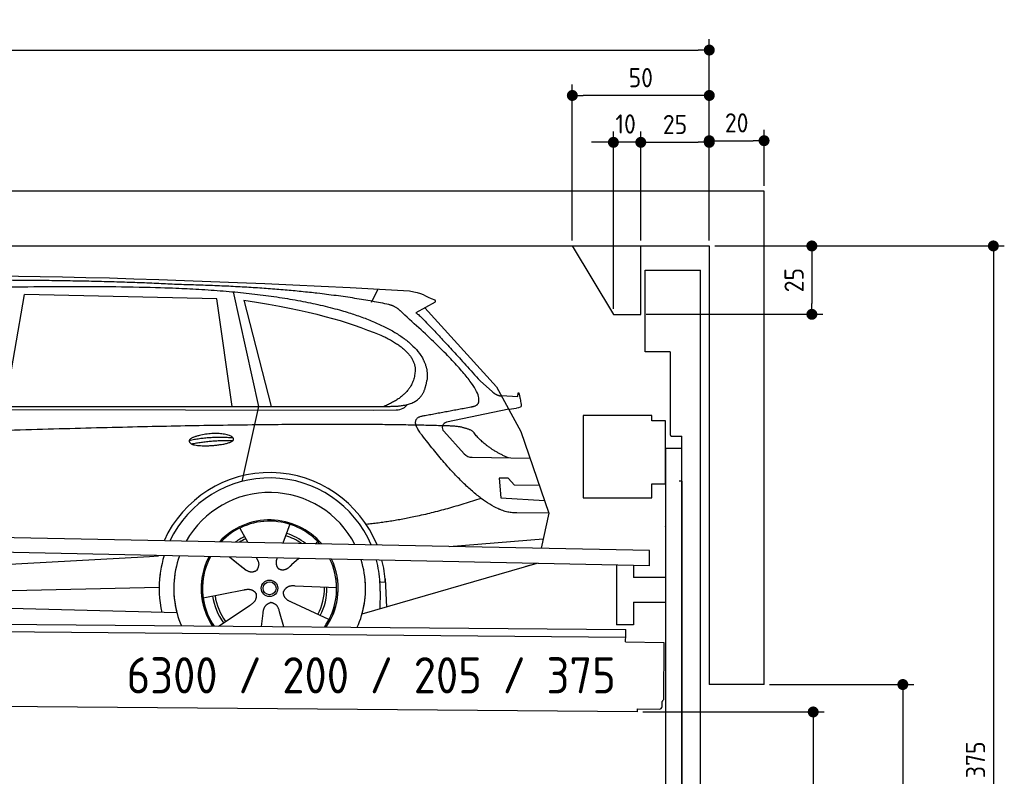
# Model space of a CAD drawing. Header units: millimetres. Extents: x -411 to 6777, y 0 to 6777.
# Tile 6 of 6: x 3183 to 6777, y 4015 to 6777. Entities that reach past the tile are written whole.
import ezdxf

# ---------------------------------------------------------------- set-up
doc = ezdxf.new("R2010")
doc.units = ezdxf.units.MM
doc.layers.add('4', color=3, linetype='Continuous')
for name, color, linetype, lineweight in [('car', 10, 'Continuous', 25), ('Freiraum', 7, 'Continuous', 25), ('Gebäude', 7, 'Continuous', 25), ('Logo', 7, 'Continuous', 25), ('Plattform', 7, 'Continuous', 25), ('Ständer vorne', 7, 'Continuous', 25), ('Tor', 200, 'Continuous', 25)]:
    doc.layers.add(name, color=color, linetype=linetype, lineweight=lineweight)
doc.styles.get("Standard").update_dxf_attribs({"font": 'ISOCP.SHX'})
doc.dimstyles.new('GEN-ISO', dxfattribs={"dimscale": 20, "dimtxt": 3.5, "dimasz": 2, "dimexe": 2, "dimexo": 1, "dimgap": 1.5, "dimtad": 1, "dimdec": 1, "dimlfac": 0.1, "dimdsep": 46, "dimtxsty": 'STANDARD', "dimblk": 'PUNKT', "dimcen": 2, "dimclrd": 256, "dimclre": 256, "dimclrt": 2, "dimadec": 0, "dimazin": 0, "dimtp": 0.1, "dimtm": 0.1, "dimtfac": 0.71, "dimtdec": 1, "dimtmove": 2, "dimatfit": 3, "dimldrblk": 'PUNKT', "dimfxl": 2, "dimtolj": 1, "dimarcsym": 0})

# ---------------------------------------------------------------- blocks, each defined once
blk = doc.blocks.new('PUNKT')
at = {"layer": '4', "color": 0, "linetype": 'ByBlock'}
blk.add_line((-0.5, 0), (-1, 0), dxfattribs=at)
at = {"layer": '4', "color": 0, "linetype": 'ByBlock', "const_width": 0.5}
blk.add_lwpolyline([(-0.25, 0, 1), (0.25, 0, 1)], format="xyb", close=True, dxfattribs=at)
blk = doc.blocks.new('*D34')
at = {"layer": '4', "lineweight": -2, "transparency": 16777216}
for p, q in [((5720, 5950.9), (6776.9, 5950.9)), ((6736.9, 5910.9), (6736.9, 2240)), ((6295.4, 2200), (6776.9, 2200))]:
    blk.add_line(p, q, dxfattribs=at)
at = {"layer": 'Defpoints', "color": 0, "transparency": 16777216}
for p in [(5700, 5950.9), (6275.4, 2200), (6736.9, 2200)]:
    blk.add_point(p, dxfattribs=at)
at = {"layer": '4', "lineweight": -2, "transparency": 16777216, "xscale": 40, "yscale": 40, "zscale": 40}
for p, rotation in [((6736.9, 5950.9), 90), ((6736.9, 2200), 270)]:
    blk.add_blockref('PUNKT', p, dxfattribs=dict(at, rotation=rotation))
at = {"layer": '4', "color": 2, "transparency": 16777216, "insert": (6671.9, 4075.4), "char_height": 70, "attachment_point": 5, "rotation": 90}
blk.add_mtext('375', dxfattribs=at)
blk = doc.blocks.new('*D36')
at = {"layer": '4', "lineweight": -2, "transparency": 16777216}
for p, q in [((5920, 4350), (6446.5, 4350)), ((6406.5, 4310), (6406.5, 2240)), ((6295.4, 2200), (6446.5, 2200))]:
    blk.add_line(p, q, dxfattribs=at)
at = {"layer": 'Defpoints', "color": 0, "transparency": 16777216}
for p in [(5900, 4350), (6275.4, 2200), (6406.5, 2200)]:
    blk.add_point(p, dxfattribs=at)
at = {"layer": '4', "lineweight": -2, "transparency": 16777216, "xscale": 40, "yscale": 40, "zscale": 40}
for p, rotation in [((6406.5, 4350), 90), ((6406.5, 2200), 270)]:
    blk.add_blockref('PUNKT', p, dxfattribs=dict(at, rotation=rotation))
at = {"layer": '4', "color": 2, "transparency": 16777216, "insert": (6341.5, 3275), "char_height": 70, "attachment_point": 5, "rotation": 90}
blk.add_mtext('H2', dxfattribs=at)
blk = doc.blocks.new('*D37')
at = {"layer": '4', "lineweight": -2, "transparency": 16777216}
for p, q in [((200, 5970.9), (200, 6705.8)), ((5700, 6170.9), (5700, 6705.8)), ((240, 6665.8), (5660, 6665.8))]:
    blk.add_line(p, q, dxfattribs=at)
at = {"layer": 'Defpoints', "color": 0, "transparency": 16777216}
for p in [(5700, 6665.8), (5700, 6150.9), (200, 5950.9)]:
    blk.add_point(p, dxfattribs=at)
at = {"layer": '4', "lineweight": -2, "transparency": 16777216, "xscale": 40, "yscale": 40, "zscale": 40, "rotation": 180}
blk.add_blockref('PUNKT', (200, 6665.8), dxfattribs=at)
at = {"layer": '4', "lineweight": -2, "transparency": 16777216, "xscale": 40, "yscale": 40, "zscale": 40}
blk.add_blockref('PUNKT', (5700, 6665.8), dxfattribs=at)
at = {"layer": '4', "color": 2, "transparency": 16777216, "insert": (2950, 6730.8), "char_height": 70, "attachment_point": 5}
blk.add_mtext('550', dxfattribs=at)
blk = doc.blocks.new('*D38')
at = {"layer": '4', "lineweight": -2, "transparency": 16777216}
for p, q in [((5457.5, 4250), (6119.3, 4250)), ((6079.3, 4210), (6079.3, 2240)), ((6099.3, 2200), (6119.3, 2200))]:
    blk.add_line(p, q, dxfattribs=at)
at = {"layer": 'Defpoints', "color": 0, "transparency": 16777216}
for p in [(5437.5, 4250), (6079.3, 2200), (6079.3, 2200)]:
    blk.add_point(p, dxfattribs=at)
at = {"layer": '4', "lineweight": -2, "transparency": 16777216, "xscale": 40, "yscale": 40, "zscale": 40}
for p, rotation in [((6079.3, 4250), 90), ((6079.3, 2200), 270)]:
    blk.add_blockref('PUNKT', p, dxfattribs=dict(at, rotation=rotation))
at = {"layer": '4', "color": 2, "transparency": 16777216, "insert": (6004.7, 3109.2), "char_height": 70, "attachment_point": 5, "rotation": 90}
blk.add_mtext('205', dxfattribs=at)
blk = doc.blocks.new('*D39')
at = {"layer": '4', "lineweight": -2, "transparency": 16777216}
for p, q in [((5450, 6171.3), (5450, 6369.1)), ((5700, 6170.9), (5700, 6369.1)), ((5490, 6329.1), (5660, 6329.1))]:
    blk.add_line(p, q, dxfattribs=at)
at = {"layer": 'Defpoints', "color": 0, "transparency": 16777216}
for p in [(5700, 6329.1), (5450, 6151.3), (5700, 6150.9)]:
    blk.add_point(p, dxfattribs=at)
at = {"layer": '4', "lineweight": -2, "transparency": 16777216, "xscale": 40, "yscale": 40, "zscale": 40, "rotation": 180}
blk.add_blockref('PUNKT', (5450, 6329.1), dxfattribs=at)
at = {"layer": '4', "lineweight": -2, "transparency": 16777216, "xscale": 40, "yscale": 40, "zscale": 40}
blk.add_blockref('PUNKT', (5700, 6329.1), dxfattribs=at)
at = {"layer": '4', "color": 2, "transparency": 16777216, "insert": (5575, 6394.2), "char_height": 70, "attachment_point": 5}
blk.add_mtext('25', dxfattribs=at)
blk = doc.blocks.new('*D40')
at = {"layer": '4', "lineweight": -2, "transparency": 16777216}
for p, q in [((5200, 5970.9), (5200, 6540.1)), ((5700, 5970.9), (5700, 6540.1)), ((5660, 6500.1), (5240, 6500.1))]:
    blk.add_line(p, q, dxfattribs=at)
at = {"layer": 'Defpoints', "color": 0, "transparency": 16777216}
for p in [(5200, 6500.1), (5200, 5950.9), (5700, 5950.9)]:
    blk.add_point(p, dxfattribs=at)
at = {"layer": '4', "lineweight": -2, "transparency": 16777216, "xscale": 40, "yscale": 40, "zscale": 40, "rotation": 180}
blk.add_blockref('PUNKT', (5200, 6500.1), dxfattribs=at)
at = {"layer": '4', "lineweight": -2, "transparency": 16777216, "xscale": 40, "yscale": 40, "zscale": 40}
blk.add_blockref('PUNKT', (5700, 6500.1), dxfattribs=at)
at = {"layer": '4', "color": 2, "transparency": 16777216, "insert": (5450, 6565.1), "char_height": 70, "attachment_point": 5}
blk.add_mtext('50', dxfattribs=at)
blk = doc.blocks.new('*D41')
at = {"layer": '4', "lineweight": -2, "transparency": 16777216}
for p, q in [((5720, 5950.9), (6114.4, 5950.9)), ((6074.4, 5910.9), (6074.4, 5741.3)), ((5470, 5701.3), (6114.4, 5701.3))]:
    blk.add_line(p, q, dxfattribs=at)
at = {"layer": 'Defpoints', "color": 0, "transparency": 16777216}
for p in [(5700, 5950.9), (5450, 5701.3), (6074.4, 5701.3)]:
    blk.add_point(p, dxfattribs=at)
at = {"layer": '4', "lineweight": -2, "transparency": 16777216, "xscale": 40, "yscale": 40, "zscale": 40}
for p, rotation in [((6074.4, 5950.9), 90), ((6074.4, 5701.3), 270)]:
    blk.add_blockref('PUNKT', p, dxfattribs=dict(at, rotation=rotation))
at = {"layer": '4', "color": 2, "transparency": 16777216, "insert": (6009.4, 5826.1), "char_height": 70, "attachment_point": 5, "rotation": 90}
blk.add_mtext('25', dxfattribs=at)
blk = doc.blocks.new('*D42')
at = {"layer": '4', "lineweight": -2, "transparency": 16777216}
for p, q in [((5350, 5721.3), (5350, 6369.1)), ((5450, 5970.9), (5450, 6369.1)), ((5310, 6329.1), (5270, 6329.1)), ((5450, 6329.1), (5350, 6329.1)), ((5490, 6329.1), (5530, 6329.1))]:
    blk.add_line(p, q, dxfattribs=at)
at = {"layer": 'Defpoints', "color": 0, "transparency": 16777216}
for p in [(5350, 6329.1), (5450, 5950.9), (5350, 5701.3)]:
    blk.add_point(p, dxfattribs=at)
at = {"layer": '4', "lineweight": -2, "transparency": 16777216, "xscale": 40, "yscale": 40, "zscale": 40}
blk.add_blockref('PUNKT', (5350, 6329.1), dxfattribs=at)
at = {"layer": '4', "lineweight": -2, "transparency": 16777216, "xscale": 40, "yscale": 40, "zscale": 40, "rotation": 180}
blk.add_blockref('PUNKT', (5450, 6329.1), dxfattribs=at)
at = {"layer": '4', "color": 2, "transparency": 16777216, "insert": (5394.7, 6396.1), "char_height": 70, "attachment_point": 5}
blk.add_mtext('10', dxfattribs=at)
blk = doc.blocks.new('Car')
at = {"layer": 'car'}
for p, q in [((4414.6, 5786.7), (4438.4, 5834.2)), ((3080.4, 5393.1), (3147.5, 5802.9)), ((3849.2, 5793), (3147.5, 5802.9)), ((3908.7, 5401.1), (3849.2, 5793)), ((3909.3, 5819.5), (4005.9, 5402.1)), ((3948.8, 5788.8), (4051.9, 5402.5)), ((4646.1, 5788.1), (4576, 5748.9)), ((4609.3, 5767.5), (4873.6, 5481.6)), ((4813.3, 5502.6), (4858.9, 5462.8)), ((4873.6, 5481.6), (4964.2, 5319.4)), ((4891.5, 5449.6), (4951.7, 5447.5)), ((1781.6, 5371.7), (4424.9, 5392.7)), ((1828.5, 5381), (4480.4, 5406.7)), ((4005.9, 5402.1), (3947.5, 5127.8)), ((4424.9, 5392.7), (4507.8, 5394.1)), ((4918.9, 5400.5), (4692.5, 5350.6)), ((4918.9, 5400.5), (4946.6, 5404.5)), ((4964.2, 5319.4), (5068.6, 5021.8)), ((4682.1, 5317.5), (4757.2, 5236.3)), ((4786.4, 5223.4), (4998.2, 5222.6)), ((4918.9, 5148.5), (4886.3, 5148.5)), ((4886.3, 5148.5), (4893.1, 5077)), ((4942.7, 5122.7), (4918.9, 5148.5)), ((5033.2, 5122.7), (4942.7, 5122.7)), ((4893.1, 5077), (5052.2, 5068.5)), ((5068.6, 5021.8), (4951.7, 5022.2)), ((5068.6, 5021.8), (5042, 4893.8)), ((4123.6, 4973), (4098.7, 4904)), ((3941.5, 4957.6), (3971, 4905.4)), ((4706, 4897.5), (5049.1, 4928.4)), ((3969.7, 4907.8), (3971, 4905.4)), ((4225.7, 4911.2), (4218, 4902.7)), ((3612.9, 4851.2), (3645.4, 4853.2)), ((1743.9, 4731.9), (3612.9, 4851.2)), ((3904.8, 4851.6), (3956.4, 4811.5)), ((3919.2, 4840.6), (3965.7, 4804.4)), ((4002, 4850.5), (4008.2, 4839.5)), ((4079.1, 4849.6), (4075.4, 4839.2)), ((4157.9, 4848.6), (4131.2, 4824.6)), ((5026, 4838.4), (4390, 4647)), ((5030.7, 4839.8), (4987, 4826.7)), ((4296.7, 4742.7), (4145.3, 4747.7)), ((4474, 4765.1), (4454.7, 4763.9)), ((4473.2, 4777.1), (4479.8, 4674)), ((1763.7, 4680), (3649.1, 4738.6)), ((3809.5, 4701.5), (3957.9, 4731.8)), ((4455.5, 4731.4), (4454.4, 4666.4)), ((1665.2, 4681.7), (3714.2, 4647)), ((3866.7, 4598.9), (3981.2, 4676.5)), ((4269.5, 4626.5), (4131.7, 4689.2)), ((4023.8, 4599), (4029.3, 4647.4)), ((4104.6, 4599), (4089.1, 4652.5))]:
    blk.add_line(p, q, dxfattribs=at)
for radius in [30.1, 23.6]:
    blk.add_circle((4051.7, 4738.7), radius, dxfattribs=at)
for centre, radius, start, end in [((4696.8, 5331), 20, 102.4358, 222.7473), ((4786.6, 5263.4), 40, 222.7473, 269.7861), ((4052.1, 4738.2), 422.7, 22.5487, 156.2143), ((4052.1, 4738.2), 403.4, 23.7263, 155.0367), ((4052.1, 4738.2), 350, 27.7494, 151.0136), ((4052.1, 4738.2), 250, 41.078, 137.685), ((4051.7, 4738.7), 245, 41.9641, 136.7989), ((4051.7, 4738.7), 209.6, 116.262, 127.1225), ((4051.7, 4738.7), 200.6, 55.0934, 73.5463), ((4051.7, 4738.7), 209.6, 51.6404, 73.3995), ((4051.7, 4738.7), 200.6, 116.1152, 123.6695), ((4052.1, 4738.2), 422.7, 164.0109, 164.2126), ((4052.1, 4738.2), 403.4, 163.2593, 179.9464), ((4052.1, 4738.2), 350, 160.7243, 195.1055), ((4052.1, 4738.2), 250, 152.8016, 213.8648), ((4051.7, 4738.7), 245, 152.3519, 188.7348), ((4052.1, 4738.2), 250, 326.1848, 25.8498), ((4052.1, 4738.2), 250, 326.1848, 25.8498), ((4051.7, 4738.7), 245, 0.9266, 26.2995), ((4052.1, 4738.2), 350, 344.8945, 17.9271), ((4052.1, 4738.2), 403.4, 3.6504, 15.3921), ((4052.1, 4738.2), 422.7, 3.6504, 14.6404), ((4052.1, 4738.2), 403.4, 173.0827, 193.1146), ((4052.1, 4738.2), 350, 172.1254, 203.4635), ((4052.1, 4738.2), 250, 169.2195, 213.8648), ((4051.7, 4738.7), 245, 169.1336, 214.8006), ((4051.7, 4738.7), 200.6, 332.1152, 1.5463), ((4051.7, 4738.7), 245, 325.2489, 9.5178), ((4052.1, 4738.2), 250, 326.1848, 9.4319), ((4052.1, 4738.2), 350, 336.586, 6.526), ((4052.1, 4738.2), 403.4, 359.0315, 5.5686), ((4052.1, 4738.2), 422.7, 3.6504, 3.7403), ((4051.7, 4738.7), 209.6, 188.262, 217.3995), ((4051.7, 4738.7), 200.6, 188.1152, 217.5463), ((4051.7, 4738.7), 209.6, 332.262, 1.3995)]:
    blk.add_arc(centre, radius, start, end, dxfattribs=at)
for points, degree in [([(2207.4, 5822.9), (2494.4, 5887.1), (3379.5, 5881.9), (4552, 5829.4)], 3), ([(3702.1, 5844.3), (3353.8, 5860.5), (2737.9, 5850.1)], 2), ([(4477.7, 5778.3), (4176.6, 5838.2), (3702.1, 5844.3)], 2), ([(4552, 5829.4), (4598.9, 5820.4), (4607.8, 5812.2), (4645.3, 5796.7)], 3), ([(3948.8, 5788.8), (4203.2, 5752.2), (4316.7, 5717.5), (4450, 5666.1)], 3), ([(4646.1, 5788.1), (4647.7, 5789.7), (4648.4, 5792.8), (4647.8, 5795.6), (4645.3, 5796.7)], 4), ([(4527.4, 5748), (4509.3, 5769.7), (4477.7, 5778.3)], 2), ([(4792.3, 5410), (4881.4, 5438.8), (4527.4, 5748)], 2), ([(4576, 5748.9), (4583.8, 5753.3), (4813.3, 5502.6)], 2), ([(4450, 5666.1), (4564.6, 5615.1), (4575.4, 5550.1)], 2), ([(4575.4, 5550.1), (4581, 5455.6), (4463.7, 5406.5)], 2), ([(4480.4, 5406.7), (4530.4, 5407.1), (4603.4, 5412.5), (4611.1, 5459.4), (4619.4, 5502.6)], 4), ([(4858.9, 5462.8), (4867.2, 5455.6), (4880.5, 5448), (4889.6, 5448), (4891.5, 5449.6)], 4), ([(4579, 5427.2), (4579, 5427.3), (4579.1, 5427.3), (4579.2, 5427.3)], 3), ([(4951.7, 5447.5), (4952.9, 5486.4), (4964.3, 5412.2)], 2), ([(4507.8, 5394.1), (4527, 5394.9), (4541.8, 5404), (4549, 5414.3)], 3), ([(4964.3, 5412.2), (4964.5, 5408.5), (4959, 5406.8), (4946.6, 5404.5)], 3), ([(4598.1, 5309.2), (4553.7, 5367.5), (4613.6, 5374.7)], 2), ([(4699.6, 5337), (3823, 5357.3), (1391, 5222.9)], 2), ([(4787.5, 5319.4), (4750.1, 5337.5), (4699.6, 5337)], 2), ([(4918.9, 5222.9), (4833.3, 5258), (4787.5, 5319.4)], 2), ([(3754.2, 5276.2), (3829.6, 5293.1), (3913.2, 5287.3)], 2), ([(4951.7, 5022.2), (4826, 5014), (4598.1, 5309.2)], 2), ([(3761.4, 5263.4), (3835.4, 5278), (3913.3, 5277.2)], 2), ([(4819.8, 5073.6), (4595.1, 4996.1), (4402.3, 4974.9)], 2), ([(3956.6, 4811.5), (3980.1, 4789.8), (4003.3, 4803.3)], 2), ([(4145.3, 4747.7), (4113.6, 4751.4), (4102.8, 4726.8)], 2), ([(3957.9, 4731.8), (3988.6, 4740.8), (4003.3, 4718.4)], 2), ([(3981.2, 4676.5), (4009.1, 4692.2), (4003.3, 4718.4)], 2), ([(4131.7, 4689.2), (4101.5, 4700), (4102.8, 4726.8)], 2), ([(4029.3, 4647.4), (4030.2, 4679.4), (4056.1, 4686.5)], 2), ([(4089.1, 4652.5), (4082.8, 4683.8), (4056.1, 4686.5)], 2)]:
    blk.add_open_spline(points, degree=degree, dxfattribs=at)
for points, degree, knots in [([(2377.1, 5810.7), (2403.6, 5813), (2543, 5816.1), (3564.3, 5845.6), (4184.5, 5844.9), (4641.5, 5676.4), (4619.4, 5502.6)], 4, [0.0821318, 0.0821318, 0.0821318, 0.0821318, 0.0821318, 0.258851, 0.508851, 1, 1, 1, 1, 1]), ([(4613.6, 5374.7), (4780.3, 5407.3), (4783.1, 5407.9), (4791.4, 5409.8), (4792.3, 5410)], 1, [0.1611508, 0.1611508, 1, 1.0196119, 1.078724, 1.0847856, 1.0847856]), ([(3761.4, 5263.4), (3737.8, 5279.7), (3783.2, 5295.5), (3865.9, 5315.7), (3958.9, 5282.6), (3896.9, 5258.8), (3787.8, 5251.6), (3766.3, 5260.4), (3761.4, 5263.4)], 5, [0, 0, 0, 0, 0, 0, 0.300106, 0.500106, 0.700106, 1, 1, 1, 1, 1, 1]), ([(4008.2, 4839.5), (4009.9, 4835.4), (4010.9, 4831.5), (4011.2, 4827.6), (4012, 4819), (4009.3, 4810.9), (4003.3, 4803.3)], 3, [0.2167758, 0.2167758, 0.2167758, 0.2167758, 0.4600873, 0.4600873, 0.4600873, 1, 1, 1, 1]), ([(4075.4, 4839.2), (4074.9, 4836.1), (4074.7, 4833.1), (4074.7, 4830.1), (4075.1, 4827.3), (4075.9, 4821.6), (4078, 4816.2), (4081.6, 4811.7), (4086.5, 4808.7)], 4, [0.3191838, 0.3191838, 0.3191838, 0.3191838, 0.3191838, 0.5438253, 0.5438253, 0.5438253, 0.5438253, 1, 1, 1, 1, 1]), ([(4131.2, 4824.6), (4131.2, 4824.6), (4131.2, 4824.6), (4131.2, 4824.6), (4131.2, 4824.6), (4122.2, 4814.8), (4111.6, 4804.7), (4097.3, 4802.2), (4086.5, 4808.7)], 4, [-0.000003, -0.000003, -0.000003, -0.000003, -0.000003, 0, 0, 0, 0, 1, 1, 1, 1, 1])]:
    blk.add_open_spline(points, degree=degree, knots=knots, dxfattribs=at)
blk = doc.blocks.new('*D48')
at = {"layer": '4', "lineweight": -2, "transparency": 16777216}
for p, q in [((5700, 5970.9), (5700, 6375.1)), ((5900, 6170.8), (5900, 6375.1)), ((5740, 6335.1), (5860, 6335.1))]:
    blk.add_line(p, q, dxfattribs=at)
at = {"layer": 'Defpoints', "color": 0, "transparency": 16777216}
for p in [(5900, 6335.1), (5900, 6150.8), (5700, 5950.9)]:
    blk.add_point(p, dxfattribs=at)
at = {"layer": '4', "lineweight": -2, "transparency": 16777216, "xscale": 40, "yscale": 40, "zscale": 40, "rotation": 180}
blk.add_blockref('PUNKT', (5700, 6335.1), dxfattribs=at)
at = {"layer": '4', "lineweight": -2, "transparency": 16777216, "xscale": 40, "yscale": 40, "zscale": 40}
blk.add_blockref('PUNKT', (5900, 6335.1), dxfattribs=at)
at = {"layer": '4', "color": 2, "transparency": 16777216, "insert": (5800, 6400.1), "char_height": 70, "attachment_point": 5}
blk.add_mtext('20', dxfattribs=at)
blk = doc.blocks.new('Plattform OG 6200 550')
at = {"layer": 'Plattform'}
for p, q in [((5482.3, 4839.6), (348.5, 4942)), ((5481.2, 4783.6), (347.5, 4891)), ((5481.2, 4783.6), (5482.3, 4839.5)), ((5361.5, 4786.1), (5361.5, 4568.3)), ((5423.5, 4784.7), (5423.5, 4740.8)), ((5539.9, 4740.8), (5423.5, 4740.8)), ((5423.5, 4650.8), (5423.5, 4568.3)), ((5423.5, 4650.8), (5539.9, 4650.8)), ((440.2, 4593.6), (5395, 4550.4)), ((446, 4566.5), (5394.8, 4523.4)), ((5423.5, 4568.3), (5361.5, 4568.3)), ((5394.7, 4506.2), (5394.9, 4530.2)), ((5394.9, 4530.2), (5395, 4545.2)), ((5395, 4545.2), (5395, 4550.4)), ((5394.7, 4506.2), (5534.1, 4503)), ((5534.1, 4503), (5532.3, 4294)), ((5437.5, 4250), (372.6, 4294.2)), ((5527.6, 4270.1), (5527.8, 4288.2)), ((5437.5, 4250), (5437.5, 4260.8)), ((5437.5, 4260.8), (5517.5, 4260.1))]:
    blk.add_line(p, q, dxfattribs=at)
for centre, radius, start, end in [((5526.2, 4294.1), 6.08, 284.5689, 358.9086), ((5517.6, 4270.1), 10, 269.5, 359.5)]:
    blk.add_arc(centre, radius, start, end, dxfattribs=at)
blk = doc.blocks.new('Ständer vorne ab 340')
at = {"layer": 'Ständer vorne'}
for p, q in [((5240, 5332), (5240, 5032)), ((5490, 5332), (5240, 5332)), ((5490, 5312), (5490, 5332)), ((5540, 5312), (5490, 5312)), ((5540, 5082), (5540, 5312)), ((5540.2, 5212), (5539.8, 5212)), ((5540, 5212), (5540, 2200)), ((5600, 5212), (5540, 5212)), ((5600, 2198.7), (5600, 5212)), ((5490, 5032), (5490, 5082)), ((5490, 5082), (5540, 5082)), ((5240, 5032), (5490, 5032)), ((5540, 4927.4), (5540, 4928.4)), ((5511.2, 2195), (5511.2, 2187)), ((5595.1, 2195), (5511.2, 2195)), ((5511.2, 2187), (5600, 2187)), ((5600, 2187), (5600, 2190))]:
    blk.add_line(p, q, dxfattribs=at)
blk = doc.blocks.new('Tor ab 370 Gebäude')
at = {"layer": 'Tor'}
for p, q in [((5465.6, 5564.5), (5465.6, 5863)), ((5465.6, 5863), (5668, 5863)), ((5668, 2187), (5668, 5863)), ((5557, 5564.5), (5465.6, 5564.5)), ((5557, 5564.5), (5557, 5263)), ((5562, 5257.1), (5600, 5257)), ((5600, 5092), (5600, 5257)), ((5600, 5092), (5590, 5092)), ((5600, 5092), (5600, 2187)), ((5600, 2187), (5600, 5092)), ((5668, 2187), (5600, 2187))]:
    blk.add_line(p, q, dxfattribs=at)
blk.add_arc((5563, 5263), 6, 180, 260.4059, dxfattribs=at)
blk = doc.blocks.new('Gebäude_375_GT200')
at = {"layer": 'Freiraum'}
blk.add_lwpolyline([(5200, 5950.9), (5350, 5700.9), (5450, 5700.9), (5450, 5950.9)], dxfattribs=at)
at = {"layer": 'Gebäude'}
for p, q in [((5900, 6150.8), (0, 6150.8)), ((5900, 4350), (5900, 6150.8)), ((200, 5950.9), (5700, 5950.9)), ((5700, 5950.9), (5700, 4350)), ((5900, 4350), (5700, 4350))]:
    blk.add_line(p, q, dxfattribs=at)

msp = doc.modelspace()

# ---------------------------------------------------------------- block references
at = {"layer": 'car', "rotation": 359.4752422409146}
msp.add_blockref('Car', (0, 0), dxfattribs=at)
at = {"layer": 'Gebäude', "linetype": 'Continuous'}
msp.add_blockref('Gebäude_375_GT200', (0, 0), dxfattribs=at)
at = {"layer": 'Plattform'}
msp.add_blockref('Plattform OG 6200 550', (0, 0), dxfattribs=at)
at = {"layer": 'Ständer vorne'}
msp.add_blockref('Ständer vorne ab 340', (0, 0), dxfattribs=at)
at = {"layer": 'Tor', "linetype": 'ByBlock'}
msp.add_blockref('Tor ab 370 Gebäude', (0, 0), dxfattribs=at)

# ---------------------------------------------------------------- texts
at = {"layer": 'Logo'}
msp.add_text('6300 / 200 / 205 / 375', height=132, dxfattribs=at).set_placement((3573.52, 4317.71))

# ---------------------------------------------------------------- dimensions: what is measured, and where the dimension line sits
at = {"layer": '4'}
for base, p1, p2, override, picture, middle in [((5700, 6665.8), (200, 5950.88), (5700, 6150.88), {"dimtdec": 3, "dimtolj": 0}, '*D37', (2950, 6730.8)), ((5200, 6500.12), (5700, 5950.88), (5200, 5950.88), {"dimtdec": 3, "dimtolj": 0}, '*D40', (5450, 6565.12)), ((5700, 6329.15), (5449.99, 6151.29), (5700, 6150.88), {"dimtdec": 3, "dimtolj": 0}, '*D39', (5575, 6394.16)), ((5900, 6335.09), (5700, 5950.88), (5900, 6150.82), {"dimtol": 0, "dimlim": 0, "dimtp": 0.1, "dimtm": 0.1, "dimtfac": 0.71, "dimtdec": 3, "dimtolj": 0, "dimtzin": 8}, '*D48', (5800, 6400.1))]:
    dim = msp.add_linear_dim(base=base, p1=p1, p2=p2, dimstyle='GEN-ISO', override=override, dxfattribs=at)
    dim.commit()
    dim.dimension.update_dxf_attribs({"geometry": picture, "text_midpoint": middle})
dim = msp.add_linear_dim(base=(5349.99, 6329.15), p1=(5449.99, 5950.88), p2=(5349.99, 5701.29), dimstyle='GEN-ISO', override={"dimtdec": 3, "dimtolj": 0}, dxfattribs=at)
dim.commit()
dim.dimension.update_dxf_attribs({"geometry": '*D42', "text_midpoint": (5394.75, 6396.13), "dimtype": 160})
for base, p2, override, picture, middle in [((6074.39, 5701.29), (5449.99, 5701.29), {"dimtdec": 3, "dimtolj": 0}, '*D41', (6009.39, 5826.08)), ((6736.86, 2200), (6275.45, 2200), {"dimdec": 0, "dimtdec": 3, "dimtolj": 0}, '*D34', (6671.86, 4075.44))]:
    dim = msp.add_linear_dim(base=base, p1=(5700, 5950.88), p2=p2, angle=90, dimstyle='GEN-ISO', override=override, dxfattribs=at)
    dim.commit()
    dim.dimension.update_dxf_attribs({"geometry": picture, "text_midpoint": middle})
dim = msp.add_linear_dim(base=(6406.55, 2200), p1=(5900, 4350), p2=(6275.45, 2200), angle=90, text='H2', dimstyle='GEN-ISO', override={"dimdec": 0, "dimtdec": 3, "dimtolj": 0}, dxfattribs=at)
dim.commit()
dim.dimension.update_dxf_attribs({"geometry": '*D36', "text_midpoint": (6341.54, 3275)})
dim = msp.add_linear_dim(base=(6079.31, 2200), p1=(5437.5, 4249.97), p2=(6079.31, 2200), angle=90, dimstyle='GEN-ISO', override={"dimtdec": 3, "dimtolj": 0}, dxfattribs=at)
dim.commit()
dim.dimension.update_dxf_attribs({"geometry": '*D38', "text_midpoint": (6004.71, 3109.23), "dimtype": 160})

doc.saveas('drawing.dxf')
